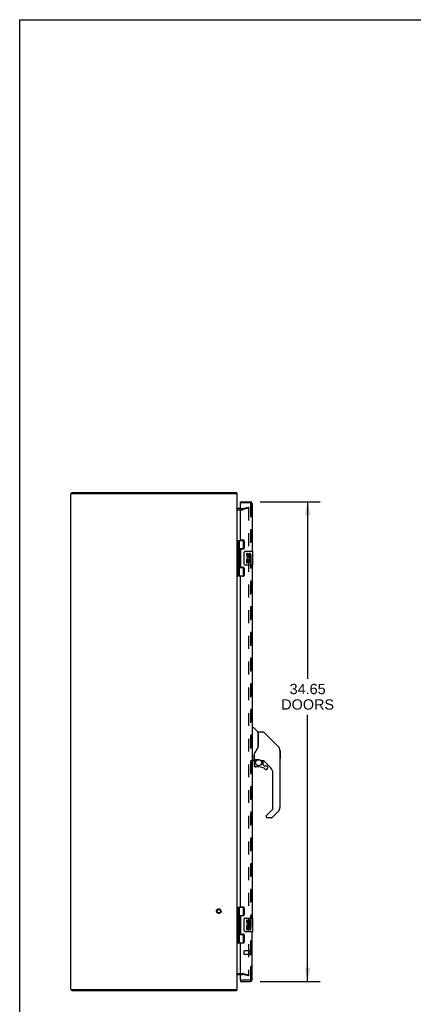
# Model space of a CAD drawing. Header units: inches. Extents: x 0 to 169, y 0 to 109.
# Tile 3 of 23: x 0 to 28, y 38 to 109. Entities that reach past the tile are written whole.
import ezdxf

# ---------------------------------------------------------------- set-up
doc = ezdxf.new("R2010")
doc.units = ezdxf.units.IN
doc.header["$LTSCALE"] = 9.280397
doc.header["$MEASUREMENT"] = 0
doc.linetypes.add('HIDDEN', pattern=[0.2, 0.1, -0.1])
doc.layers.get('0').update_dxf_attribs({"linetype": 'CONTINUOUS'})
for name, color, linetype in [('DEFAULT_2', 8, 'HIDDEN'), ('DIMENSIONS', 7, 'CONTINUOUS'), ('DOOR_ASSEMBLY_LEFT', 7, 'CONTINUOUS'), ('DOOR_ASSEMBLY_RIGHT', 7, 'CONTINUOUS')]:
    doc.layers.add(name, color=color, linetype=linetype)
doc.styles.get("Standard").update_dxf_attribs({"font": 'arial.ttf'})
doc.dimstyles.new('DIMSTYLE_1', dxfattribs={"dimtxt": 0.744417, "dimasz": 0.992556, "dimexe": 0.09, "dimexo": 0.07, "dimgap": 0.0375, "dimtad": 0, "dimtih": 1, "dimtoh": 1, "dimzin": 4, "dimdsep": 46, "dimtxsty": 'Standard', "dimblk": '_FILLED', "dimblk1": '_FILLED', "dimblk2": '_FILLED', "dimcen": 0.09, "dimadec": 3, "dimazin": 1, "dimtfac": 1, "dimtdec": 3, "dimtofl": 0, "dimtmove": 0, "dimatfit": 3, "dimldrblk": '_FILLED', "dimfxl": 0, "dimtolj": 1, "dimtzin": 4, "dimarcsym": 0})

# ---------------------------------------------------------------- blocks, each defined once
blk = doc.blocks.new('_FILLED')
at = {"color": 0, "linetype": 'ByBlock'}
blk.add_solid([(0, 0), (-1, 0.2), (-1, -0.2)], dxfattribs=at)
blk = doc.blocks.new('*D10')
at = {"layer": 'DIMENSIONS', "color": 2, "linetype": 'Continuous'}
for p, q in [((17.34, 74.359), (21.67, 74.359)), ((20.776, 74.359), (20.776, 61.574)), ((20.776, 39.709), (20.776, 58.968)), ((17.34, 39.709), (21.67, 39.709))]:
    blk.add_line(p, q, dxfattribs=at)
at = {"layer": 'DIMENSIONS', "color": 2, "linetype": 'Continuous', "xscale": 0.9925558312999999, "yscale": 0.9925558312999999, "zscale": 0.9925558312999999}
for p, rotation in [((20.776, 74.359), 90), ((20.776, 39.709), 270)]:
    blk.add_blockref('_FILLED', p, dxfattribs=dict(at, rotation=rotation))
at = {"layer": 'DIMENSIONS', "color": 2, "linetype": 'Continuous', "insert": (20.776, 61.202), "char_height": 0.7444, "width": 3.80787, "attachment_point": 2, "line_spacing_factor": 0.9}
blk.add_mtext('34.65\\PDOORS', dxfattribs=at)

msp = doc.modelspace()

# ---------------------------------------------------------------- linework, layer by layer
at = {"color": 7, "linetype": 'Continuous'}
for p, q in [((0, 0), (0, 109.181)), ((0, 109.181), (168.734, 109.181)), ((3.758, 74.959), (3.758, 75.034)), ((3.758, 39.109), (3.758, 39.034)), ((15.632, 39.109), (15.632, 39.034))]:
    msp.add_line(p, q, dxfattribs=at)
at = {"color": 3, "linetype": 'Continuous'}
for p, q in [((3.695, 39.109), (3.695, 74.959)), ((3.695, 74.959), (15.695, 74.959)), ((3.758, 75.034), (15.632, 75.034)), ((15.695, 39.109), (15.695, 74.959)), ((15.938, 73.859), (15.737, 73.859)), ((15.737, 40.209), (15.938, 40.209)), ((3.695, 39.109), (15.695, 39.109)), ((15.632, 39.034), (3.758, 39.034))]:
    msp.add_line(p, q, dxfattribs=at)
for points in [[(15.657, 75.003), (15.655, 75.005), (15.653, 75.007), (15.652, 75.009), (15.65, 75.011), (15.649, 75.014), (15.648, 75.017), (15.646, 75.019), (15.645, 75.022), (15.644, 75.024), (15.642, 75.026), (15.641, 75.028), (15.64, 75.03), (15.638, 75.031), (15.637, 75.032), (15.635, 75.033), (15.634, 75.033), (15.633, 75.034), (15.632, 75.034)], [(15.657, 39.065), (15.655, 39.063), (15.653, 39.061), (15.652, 39.059), (15.65, 39.056), (15.649, 39.054), (15.648, 39.051), (15.646, 39.048), (15.645, 39.046), (15.644, 39.044), (15.642, 39.042), (15.641, 39.04), (15.64, 39.038), (15.638, 39.037), (15.637, 39.035), (15.635, 39.035), (15.634, 39.034), (15.633, 39.034), (15.632, 39.034)]]:
    msp.add_lwpolyline(points, dxfattribs=at)
for centre, radius, start, end in [((15.578, 74.917), 0.117, 21.0509, 47.44308), ((15.737, 73.901), 0.042, 180, 270), ((15.737, 40.167), 0.042, 166.98075, 172.11909), ((15.737, 40.167), 0.042, 90, 161.86977), ((15.578, 39.151), 0.117, 312.55692, 338.9491)]:
    msp.add_arc(centre, radius, start, end, dxfattribs=at)
at = {"color": 7, "linetype": 'Continuous'}
for start, end in [(172.11909, 180), (161.86977, 166.98075)]:
    msp.add_arc((15.737, 40.167), 0.042, start, end, dxfattribs=at)
at = {"layer": 'DEFAULT_2', "color": 8, "linetype": 'HIDDEN'}
for p, q in [((15.737, 73.784), (16.097, 73.784)), ((15.938, 73.859), (16.095, 73.859)), ((16.102, 73.86), (16.488, 73.963)), ((16.507, 73.891), (16.121, 73.787)), ((16.488, 73.963), (16.507, 73.891)), ((16.494, 73.957), (16.493, 73.957)), ((16.496, 73.957), (16.494, 73.957)), ((16.507, 73.942), (16.507, 40.125)), ((15.737, 40.284), (16.097, 40.284)), ((15.938, 40.209), (16.095, 40.209)), ((16.488, 40.104), (16.102, 40.208)), ((16.121, 40.28), (16.507, 40.177)), ((16.507, 40.177), (16.488, 40.104))]:
    msp.add_line(p, q, dxfattribs=at)
for points in [[(16.493, 73.957), (16.493, 73.957), (16.491, 73.957), (16.489, 73.957)], [(16.496, 73.957), (16.497, 73.957), (16.499, 73.956), (16.5, 73.955), (16.502, 73.954), (16.503, 73.953), (16.504, 73.952), (16.505, 73.951), (16.506, 73.949), (16.506, 73.948), (16.507, 73.946), (16.507, 73.944), (16.507, 73.942)], [(16.493, 40.11), (16.493, 40.11), (16.491, 40.11), (16.489, 40.111)], [(16.507, 40.125), (16.507, 40.123), (16.507, 40.122), (16.506, 40.12), (16.506, 40.118), (16.505, 40.117), (16.504, 40.116), (16.503, 40.114), (16.502, 40.113), (16.5, 40.112), (16.499, 40.111), (16.497, 40.111), (16.496, 40.11), (16.494, 40.11), (16.493, 40.11)]]:
    msp.add_lwpolyline(points, dxfattribs=at)
for radius in [0.164, 0.124]:
    msp.add_circle((14.37, 44.784), radius, dxfattribs=at)
for centre, radius, start, end in [((15.737, 73.901), 0.117, 213.09982, 270), ((16.095, 73.884), 0.025, 270, 285), ((16.095, 73.884), 0.1, 270, 285), ((15.737, 40.167), 0.117, 90, 146.90018), ((16.095, 40.184), 0.1, 75, 90), ((16.095, 40.184), 0.025, 75, 90)]:
    msp.add_arc(centre, radius, start, end, dxfattribs=at)
at = {"layer": 'DOOR_ASSEMBLY_LEFT', "color": 7, "linetype": 'Continuous'}
for p, q in [((15.938, 74.284), (15.938, 74.359)), ((15.958, 74.284), (15.938, 74.284)), ((15.695, 71.563), (16.179, 71.563)), ((15.734, 71.563), (15.734, 69.004)), ((15.833, 71.563), (15.833, 70.876)), ((16.153, 70.973), (16.153, 71.563)), ((15.833, 70.973), (16.179, 70.973)), ((15.833, 70.676), (15.833, 69.892)), ((15.849, 70.776), (15.849, 70.846)), ((15.849, 70.776), (15.849, 70.706)), ((15.849, 70.776), (15.849, 70.776)), ((16.121, 70.964), (16.121, 70.941)), ((16.121, 70.964), (16.173, 70.964)), ((16.198, 69.884), (16.198, 70.684)), ((16.298, 70.784), (16.808, 70.784)), ((16.373, 70.63), (16.373, 70.493)), ((16.436, 70.63), (16.373, 70.63)), ((16.436, 70.493), (16.436, 70.63)), ((16.501, 70.556), (16.501, 70.487)), ((16.562, 70.493), (16.562, 70.535)), ((16.625, 70.399), (16.625, 70.535)), ((16.685, 70.399), (16.685, 70.556)), ((16.823, 69.799), (16.823, 70.769)), ((15.849, 69.792), (15.849, 69.862)), ((15.849, 69.792), (15.849, 69.722)), ((15.849, 69.792), (15.849, 69.792)), ((16.808, 69.784), (16.298, 69.784)), ((16.373, 70.168), (16.373, 69.938)), ((16.391, 70.168), (16.373, 70.168)), ((16.373, 69.938), (16.436, 69.938)), ((16.426, 70.168), (16.453, 70.188)), ((16.426, 70.168), (16.685, 70.168)), ((16.436, 69.938), (16.436, 70.105)), ((16.436, 70.105), (16.501, 70.105)), ((16.501, 70.105), (16.501, 69.969)), ((16.501, 69.969), (16.562, 69.969)), ((16.562, 69.969), (16.562, 70.105)), ((16.562, 70.105), (16.625, 70.105)), ((16.617, 70.204), (16.674, 70.179)), ((16.625, 70.399), (16.685, 70.399)), ((16.625, 69.938), (16.625, 70.105)), ((16.625, 69.938), (16.685, 69.938)), ((16.685, 70.215), (16.685, 70.268)), ((16.685, 69.938), (16.685, 70.168)), ((15.695, 69.004), (16.179, 69.004)), ((15.833, 69.692), (15.833, 69.004)), ((15.833, 69.595), (16.179, 69.595)), ((16.121, 69.626), (16.121, 69.604)), ((16.173, 69.604), (16.121, 69.604)), ((16.153, 69.004), (16.153, 69.595)), ((16.802, 57.979), (16.763, 57.979)), ((16.802, 55.664), (16.802, 58.03)), ((16.81, 58.038), (16.864, 58.038)), ((17.187, 57.731), (16.892, 58.026)), ((17.196, 57.711), (17.196, 56.659)), ((17.204, 56.671), (17.204, 57.715)), ((17.565, 57.723), (17.212, 57.723)), ((17.62, 57.7), (18.663, 56.657)), ((18.358, 56.962), (18.358, 56.962)), ((18.663, 56.656), (18.363, 56.957)), ((17.203, 56.679), (17.182, 56.622)), ((18.73, 56.567), (18.73, 56.567)), ((18.778, 56.379), (18.778, 52.276)), ((18.785, 56.382), (18.785, 55.796)), ((16.802, 55.715), (16.763, 55.715)), ((16.881, 55.656), (16.81, 55.656)), ((16.92, 56.1), (16.92, 56.098)), ((16.92, 56.098), (16.92, 55.695)), ((16.92, 56.012), (16.921, 56.019)), ((16.921, 56.026), (16.922, 56.032)), ((16.921, 56.019), (16.921, 56.026)), ((16.922, 56.032), (16.923, 56.039)), ((16.923, 56.039), (16.925, 56.045)), ((16.924, 55.523), (16.924, 55.285)), ((16.926, 55.523), (16.935, 55.523)), ((16.929, 56.127), (16.928, 56.102)), ((16.928, 55.747), (16.928, 56.102)), ((16.948, 55.727), (17.243, 55.727)), ((17.047, 55.727), (16.982, 55.662)), ((16.987, 55.656), (16.985, 55.658)), ((16.99, 55.654), (16.987, 55.656)), ((17.44, 55.656), (17.516, 55.656)), ((17.554, 55.652), (17.554, 55.369)), ((18.094, 55.159), (17.598, 55.655)), ((16.935, 55.285), (16.926, 55.285)), ((17.239, 55.206), (17.003, 55.206)), ((17.557, 55.36), (17.629, 55.289)), ((17.638, 55.285), (17.79, 55.285)), ((17.799, 55.011), (17.79, 55.01)), ((17.867, 55.087), (17.858, 55.087)), ((17.867, 55.087), (17.867, 55.079)), ((17.869, 55.206), (17.869, 55.087)), ((18.267, 52.19), (18.267, 54.742)), ((17.812, 51.703), (18.244, 52.134)), ((18.663, 51.997), (18.211, 51.545)), ((17.794, 51.661), (17.794, 51.601)), ((18.155, 51.522), (17.873, 51.522)), ((15.695, 45.063), (16.179, 45.063)), ((15.734, 45.063), (15.734, 42.504)), ((15.833, 45.063), (15.833, 44.376)), ((16.153, 44.473), (16.153, 45.063)), ((15.833, 44.473), (16.179, 44.473)), ((15.833, 44.176), (15.833, 43.392)), ((15.849, 44.276), (15.849, 44.346)), ((15.849, 44.276), (15.849, 44.206)), ((15.849, 44.276), (15.849, 44.276)), ((16.121, 44.464), (16.173, 44.464)), ((16.121, 44.464), (16.121, 44.441)), ((16.198, 43.384), (16.198, 44.184)), ((16.298, 44.284), (16.808, 44.284)), ((16.436, 44.13), (16.373, 44.13)), ((16.373, 44.13), (16.373, 43.993)), ((16.436, 43.993), (16.436, 44.13)), ((16.823, 43.299), (16.823, 44.269)), ((16.391, 43.668), (16.373, 43.668)), ((16.373, 43.668), (16.373, 43.438)), ((16.373, 43.438), (16.436, 43.438)), ((16.426, 43.668), (16.453, 43.688)), ((16.426, 43.668), (16.685, 43.668)), ((16.436, 43.605), (16.501, 43.605)), ((16.436, 43.438), (16.436, 43.605)), ((16.501, 44.056), (16.501, 43.987)), ((16.501, 43.605), (16.501, 43.469)), ((16.501, 43.469), (16.562, 43.469)), ((16.562, 43.993), (16.562, 44.035)), ((16.562, 43.605), (16.625, 43.605)), ((16.562, 43.469), (16.562, 43.605)), ((16.617, 43.704), (16.674, 43.679)), ((16.625, 43.899), (16.625, 44.035)), ((16.625, 43.899), (16.685, 43.899)), ((16.625, 43.438), (16.625, 43.605)), ((16.625, 43.438), (16.685, 43.438)), ((16.685, 43.899), (16.685, 44.056)), ((16.685, 43.715), (16.685, 43.768)), ((16.685, 43.438), (16.685, 43.668)), ((15.833, 43.192), (15.833, 42.504)), ((15.833, 43.095), (16.179, 43.095)), ((15.849, 43.292), (15.849, 43.362)), ((15.849, 43.292), (15.849, 43.222)), ((15.849, 43.292), (15.849, 43.292)), ((16.121, 43.126), (16.121, 43.104)), ((16.173, 43.104), (16.121, 43.104)), ((16.153, 42.504), (16.153, 43.095)), ((16.808, 43.284), (16.298, 43.284)), ((15.695, 42.504), (16.179, 42.504)), ((15.938, 39.784), (15.958, 39.784)), ((15.938, 39.784), (15.938, 39.709))]:
    msp.add_line(p, q, dxfattribs=at)
at = {"layer": 'DOOR_ASSEMBLY_LEFT', "color": 3, "linetype": 'Continuous'}
for p, q in [((15.938, 74.359), (16.646, 74.359)), ((15.938, 71.625), (15.938, 74.264)), ((16.763, 74.242), (16.763, 70.784)), ((15.969, 71.594), (16.125, 71.594)), ((16.188, 71.531), (16.188, 71.004)), ((15.938, 70.91), (15.938, 69.657)), ((16.125, 70.941), (15.969, 70.941)), ((16.763, 69.784), (16.763, 44.284)), ((15.969, 69.626), (16.125, 69.626)), ((16.188, 69.563), (16.188, 69.036)), ((15.938, 45.125), (15.938, 68.942)), ((16.125, 68.973), (15.969, 68.973)), ((15.969, 45.094), (16.125, 45.094)), ((16.188, 45.031), (16.188, 44.504)), ((15.938, 44.41), (15.938, 43.157)), ((16.125, 44.441), (15.969, 44.441)), ((15.969, 43.126), (16.125, 43.126)), ((16.188, 43.063), (16.188, 42.536)), ((16.763, 39.826), (16.763, 43.284)), ((15.938, 39.804), (15.938, 42.442)), ((16.125, 42.473), (15.969, 42.473)), ((15.938, 39.709), (16.646, 39.709))]:
    msp.add_line(p, q, dxfattribs=at)
at = {"layer": 'DOOR_ASSEMBLY_LEFT', "color": 8, "linetype": 'HIDDEN'}
for p, q in [((16.646, 74.284), (15.958, 74.284)), ((16.688, 39.826), (16.688, 74.242)), ((16.188, 41.67), (16.188, 41.898)), ((16.645, 41.908), (16.198, 41.908)), ((16.645, 41.66), (16.198, 41.66)), ((16.645, 41.642), (16.645, 41.926)), ((16.646, 39.784), (15.958, 39.784))]:
    msp.add_line(p, q, dxfattribs=at)
at = {"layer": 'DOOR_ASSEMBLY_LEFT', "color": 7, "linetype": 'Continuous'}
for points in [[(15.833, 70.92), (15.834, 70.911), (15.836, 70.902), (15.839, 70.891), (15.843, 70.88), (15.847, 70.869), (15.852, 70.857), (15.857, 70.845), (15.861, 70.833), (15.866, 70.822), (15.87, 70.81), (15.872, 70.799), (15.874, 70.787), (15.875, 70.776), (15.874, 70.764), (15.872, 70.753), (15.87, 70.741), (15.866, 70.73), (15.861, 70.718), (15.857, 70.707), (15.852, 70.695), (15.847, 70.683), (15.843, 70.671), (15.839, 70.66), (15.836, 70.65), (15.834, 70.64), (15.833, 70.632)], [(16.198, 70.684), (16.198, 70.69), (16.199, 70.696), (16.199, 70.702), (16.201, 70.708), (16.202, 70.714), (16.204, 70.72)], [(15.833, 69.936), (15.834, 69.927), (15.836, 69.918), (15.839, 69.907), (15.843, 69.896), (15.847, 69.885), (15.852, 69.873), (15.857, 69.861), (15.861, 69.849), (15.866, 69.838), (15.87, 69.826), (15.872, 69.815), (15.874, 69.803), (15.875, 69.792), (15.874, 69.78), (15.872, 69.769), (15.87, 69.757), (15.866, 69.746), (15.861, 69.734), (15.857, 69.723), (15.852, 69.711), (15.847, 69.699), (15.843, 69.687), (15.839, 69.676), (15.836, 69.666), (15.834, 69.656), (15.833, 69.648)], [(16.204, 69.848), (16.202, 69.853), (16.201, 69.859), (16.199, 69.865), (16.199, 69.871), (16.198, 69.877), (16.198, 69.884)], [(17.62, 57.7), (17.613, 57.706), (17.604, 57.712), (17.595, 57.717), (17.585, 57.72), (17.575, 57.722), (17.565, 57.723)], [(16.981, 56.273), (16.971, 56.256), (16.955, 56.228), (16.943, 56.196), (16.934, 56.161), (16.929, 56.127)], [(17.182, 56.622), (17.152, 56.553), (17.115, 56.483), (17.073, 56.411), (17.026, 56.338), (16.981, 56.273)], [(17.196, 56.847), (17.198, 56.846), (17.2, 56.845), (17.202, 56.844), (17.203, 56.842), (17.203, 56.841), (17.204, 56.84)], [(18.771, 56.456), (18.763, 56.486), (18.75, 56.526), (18.732, 56.564), (18.71, 56.6), (18.685, 56.633), (18.663, 56.656)], [(16.92, 56.104), (16.92, 56.103), (16.92, 56.1)], [(16.925, 56.045), (16.925, 56.049), (16.927, 56.052), (16.928, 56.056), (16.928, 56.057)], [(16.926, 55.523), (16.927, 55.538), (16.929, 55.553), (16.932, 55.568), (16.936, 55.583), (16.941, 55.597), (16.948, 55.611), (16.955, 55.624), (16.964, 55.637), (16.973, 55.649), (16.983, 55.66)], [(16.99, 55.654), (16.98, 55.643), (16.971, 55.632), (16.963, 55.62), (16.956, 55.607), (16.95, 55.594), (16.944, 55.58), (16.941, 55.566), (16.938, 55.552), (16.936, 55.537), (16.935, 55.523)], [(16.985, 55.658), (16.985, 55.659), (16.984, 55.66), (16.984, 55.66), (16.983, 55.66)], [(17.243, 55.727), (17.246, 55.727), (17.26, 55.727), (17.273, 55.725), (17.286, 55.723), (17.299, 55.721), (17.311, 55.718), (17.322, 55.715), (17.333, 55.711), (17.343, 55.707), (17.352, 55.703), (17.361, 55.699), (17.369, 55.695), (17.376, 55.691), (17.383, 55.687), (17.389, 55.683), (17.395, 55.68), (17.4, 55.676), (17.404, 55.673), (17.412, 55.668)], [(17.412, 55.668), (17.416, 55.666), (17.419, 55.664), (17.422, 55.662), (17.425, 55.66), (17.427, 55.659), (17.43, 55.658), (17.434, 55.657), (17.438, 55.656)], [(17.003, 55.209), (16.994, 55.209), (16.986, 55.211), (16.978, 55.213), (16.97, 55.216), (16.962, 55.22), (16.955, 55.225), (16.949, 55.231), (16.943, 55.237), (16.938, 55.244), (16.934, 55.252), (16.931, 55.26), (16.928, 55.268), (16.927, 55.277), (16.926, 55.285)], [(16.935, 55.285), (16.936, 55.277), (16.937, 55.27), (16.939, 55.263), (16.942, 55.256), (16.946, 55.249), (16.95, 55.243), (16.955, 55.237), (16.961, 55.232), (16.967, 55.228), (16.974, 55.224), (16.981, 55.221), (16.988, 55.219), (16.995, 55.218), (17.003, 55.217)], [(17.003, 55.209), (17.003, 55.209), (17.003, 55.209), (17.003, 55.21), (17.003, 55.211), (17.003, 55.212), (17.003, 55.214), (17.003, 55.217)], [(17.79, 55.01), (17.781, 55.011), (17.773, 55.012), (17.764, 55.015), (17.756, 55.018), (17.749, 55.023), (17.741, 55.028)], [(17.747, 55.035), (17.753, 55.03), (17.76, 55.026), (17.767, 55.023), (17.775, 55.021), (17.782, 55.02), (17.79, 55.019), (17.797, 55.02), (17.805, 55.021), (17.812, 55.023), (17.819, 55.026), (17.826, 55.029), (17.832, 55.034), (17.838, 55.039), (17.843, 55.044), (17.848, 55.051), (17.851, 55.057), (17.854, 55.064), (17.857, 55.072), (17.858, 55.079), (17.858, 55.087)], [(17.867, 55.079), (17.865, 55.07), (17.863, 55.062), (17.859, 55.054), (17.855, 55.046), (17.85, 55.039), (17.845, 55.033), (17.838, 55.027), (17.831, 55.022), (17.824, 55.018), (17.816, 55.015), (17.807, 55.012), (17.799, 55.011)], [(17.812, 51.703), (17.811, 51.702), (17.811, 51.701), (17.81, 51.7), (17.809, 51.7), (17.808, 51.699), (17.807, 51.698)], [(15.833, 44.42), (15.834, 44.411), (15.836, 44.402), (15.839, 44.391), (15.843, 44.38), (15.847, 44.369), (15.852, 44.357), (15.857, 44.345), (15.861, 44.333), (15.866, 44.322), (15.87, 44.31), (15.872, 44.299), (15.874, 44.287), (15.875, 44.276), (15.874, 44.264), (15.872, 44.253), (15.87, 44.241), (15.866, 44.23), (15.861, 44.218), (15.857, 44.207), (15.852, 44.195), (15.847, 44.183), (15.843, 44.171), (15.839, 44.16), (15.836, 44.15), (15.834, 44.14), (15.833, 44.132)], [(16.198, 44.184), (16.198, 44.19), (16.199, 44.196), (16.199, 44.202), (16.201, 44.208), (16.202, 44.214), (16.204, 44.22)], [(15.833, 43.436), (15.834, 43.427), (15.836, 43.418), (15.839, 43.407), (15.843, 43.396), (15.847, 43.385), (15.852, 43.373), (15.857, 43.361), (15.861, 43.349), (15.866, 43.338), (15.87, 43.326), (15.872, 43.315), (15.874, 43.303), (15.875, 43.292), (15.874, 43.28), (15.872, 43.269), (15.87, 43.257), (15.866, 43.246), (15.861, 43.234), (15.857, 43.223), (15.852, 43.211), (15.847, 43.199), (15.843, 43.187), (15.839, 43.176), (15.836, 43.166), (15.834, 43.156), (15.833, 43.148)], [(16.204, 43.348), (16.202, 43.353), (16.201, 43.359), (16.199, 43.365), (16.199, 43.371), (16.198, 43.377), (16.198, 43.384)]]:
    msp.add_lwpolyline(points, dxfattribs=at)
msp.add_circle((17.239, 55.502), 0.217, dxfattribs=at)
at = {"layer": 'DOOR_ASSEMBLY_LEFT', "color": 3, "linetype": 'Continuous'}
for centre, radius, start, end in [((15.958, 74.264), 0.02, 90, 180), ((16.646, 74.242), 0.117, 0, 90), ((15.969, 71.625), 0.031, 180, 270), ((16.125, 71.531), 0.063, 0, 90), ((15.969, 70.91), 0.031, 90, 180), ((16.125, 71.004), 0.063, 270, 360), ((15.969, 69.657), 0.031, 180, 270), ((16.125, 69.563), 0.063, 0, 90), ((16.125, 69.036), 0.063, 270, 360), ((15.969, 68.942), 0.031, 90, 180), ((15.969, 45.125), 0.031, 180, 270), ((16.125, 45.031), 0.063, 0, 90), ((15.969, 44.41), 0.031, 90, 180), ((16.125, 44.504), 0.063, 270, 360), ((15.969, 43.157), 0.031, 180, 270), ((16.125, 43.063), 0.063, 0, 90), ((15.969, 42.442), 0.031, 90, 180), ((16.125, 42.536), 0.063, 270, 360), ((15.958, 39.804), 0.02, 180, 270), ((16.646, 39.826), 0.117, 270, 360)]:
    msp.add_arc(centre, radius, start, end, dxfattribs=at)
at = {"layer": 'DOOR_ASSEMBLY_LEFT', "color": 8, "linetype": 'HIDDEN'}
for centre, radius, start, end in [((16.646, 74.242), 0.042, 0, 90), ((16.198, 41.898), 0.01, 90, 180), ((16.198, 41.67), 0.01, 180, 270), ((16.666, 41.926), 0.0215, 360, 180), ((16.666, 41.642), 0.0215, 180, 0), ((16.646, 39.826), 0.042, 270, 360)]:
    msp.add_arc(centre, radius, start, end, dxfattribs=at)
at = {"layer": 'DOOR_ASSEMBLY_LEFT', "color": 7, "linetype": 'Continuous'}
for centre, radius, start, end in [((15.759, 70.846), 0.09, 0, 35.18775), ((15.759, 70.706), 0.09, 324.81225, 360), ((16.298, 70.684), 0.1, 90, 158.79459), ((16.467, 70.493), 0.0943, 180, 360), ((16.467, 70.493), 0.0314, 180, 261.22946), ((16.467, 70.498), 0.0362, 263.42855, 341.76278), ((16.593, 70.535), 0.0943, 71.72667, 167.43379), ((16.593, 70.535), 0.0314, 0, 180.04847), ((16.593, 70.535), 0.0943, 12.54017, 71.70103), ((16.808, 70.769), 0.015, 0, 90), ((15.759, 69.862), 0.09, 0, 35.18775), ((15.759, 69.722), 0.09, 324.81225, 360), ((16.298, 69.884), 0.1, 201.20502, 270), ((16.527, 70.242), 0.154, 161.41988, 206.19629), ((16.53, 70.242), 0.157, 9.70314, 161.87913), ((16.53, 70.242), 0.157, 205.73705, 207.8532), ((16.53, 70.242), 0.0943, 336.59665, 215.11217), ((16.53, 70.242), 0.157, 336.59665, 350.29686), ((16.808, 69.799), 0.015, 270, 360), ((16.81, 58.03), 0.00787, 90, 180), ((16.864, 57.998), 0.0394, 45, 90), ((17.166, 57.711), 0.0295, 0, 45), ((17.212, 57.715), 0.00787, 90, 180), ((17.184, 57.541), 0.0197, 306.99405, 360), ((18.385, 56.379), 0.394, 20.94788, 45), ((18.385, 56.379), 0.394, 0, 11.2904), ((18.766, 56.382), 0.0197, 0, 51.78012), ((16.81, 55.664), 0.00787, 180, 270), ((16.881, 55.695), 0.0394, 270, 360), ((17.121, 55.523), 0.197, 135, 180), ((16.948, 55.747), 0.0197, 180, 270), ((17.516, 55.459), 0.197, 50.64978, 90), ((18.766, 55.796), 0.0197, 310.21786, 360), ((17.003, 55.285), 0.0787, 180, 270), ((17.239, 54.419), 0.787, 50.4788, 90), ((17.566, 55.369), 0.0118, 180, 225), ((17.638, 55.297), 0.0118, 225, 270), ((17.79, 55.087), 0.0787, 230.4788, 360), ((17.79, 55.206), 0.0787, 0, 90), ((17.676, 54.742), 0.591, 0, 45), ((18.188, 52.19), 0.0787, 315, 360), ((18.385, 52.276), 0.394, 315, 360), ((17.853, 51.661), 0.0591, 141.13263, 180), ((17.873, 51.601), 0.0787, 180, 270), ((18.155, 51.601), 0.0787, 270, 315), ((15.759, 44.346), 0.09, 0, 35.18775), ((15.759, 44.206), 0.09, 324.81225, 360), ((16.298, 44.184), 0.1, 90, 158.79459), ((16.593, 44.035), 0.0943, 71.72667, 167.43379), ((16.593, 44.035), 0.0943, 12.54017, 71.70103), ((16.808, 44.269), 0.015, 0, 90), ((15.759, 43.362), 0.09, 0, 35.18775), ((16.467, 43.993), 0.0943, 180, 360), ((16.527, 43.742), 0.154, 161.41988, 206.19629), ((16.53, 43.742), 0.157, 9.70314, 161.87913), ((16.53, 43.742), 0.157, 205.73705, 207.8532), ((16.467, 43.993), 0.0314, 180, 261.22946), ((16.53, 43.742), 0.0943, 336.59665, 215.11217), ((16.467, 43.998), 0.0362, 263.42855, 341.76278), ((16.593, 44.035), 0.0314, 0, 180.04847), ((16.53, 43.742), 0.157, 336.59665, 350.29686), ((15.759, 43.222), 0.09, 324.81225, 360), ((16.298, 43.384), 0.1, 201.20502, 270), ((16.808, 43.299), 0.015, 270, 360)]:
    msp.add_arc(centre, radius, start, end, dxfattribs=at)
for centre in [(15.922, 70.776), (15.922, 69.792), (15.922, 44.276), (15.922, 43.292)]:
    msp.add_ellipse(centre, major_axis=(0, 0.188), ratio=0.5625, start_param=1.007189, end_param=2.134404, dxfattribs=at)
at = {"layer": 'DOOR_ASSEMBLY_RIGHT', "color": 8, "linetype": 'HIDDEN'}
for p, q in [((16.646, 74.284), (15.958, 74.284)), ((16.688, 74.242), (16.688, 39.826)), ((16.646, 39.784), (15.958, 39.784))]:
    msp.add_line(p, q, dxfattribs=at)
for centre, start, end in [((16.646, 74.242), 0, 90), ((16.646, 39.826), 270, 360)]:
    msp.add_arc(centre, 0.042, start, end, dxfattribs=at)

# ---------------------------------------------------------------- dimensions: what is measured, and where the dimension line sits
at = {"layer": 'DIMENSIONS', "color": 2, "linetype": 'Continuous'}
dim = msp.add_linear_dim(base=(20.776, 74.359), p1=(17.27, 39.709), p2=(17.27, 74.359), angle=90, text='<>\\PDOORS', dimstyle='DIMSTYLE_1', dxfattribs=at)
dim.commit()
dim.dimension.update_dxf_attribs({"geometry": '*D10', "text_midpoint": (20.776, 60.271), "dimtype": 160})

doc.saveas('drawing.dxf')
